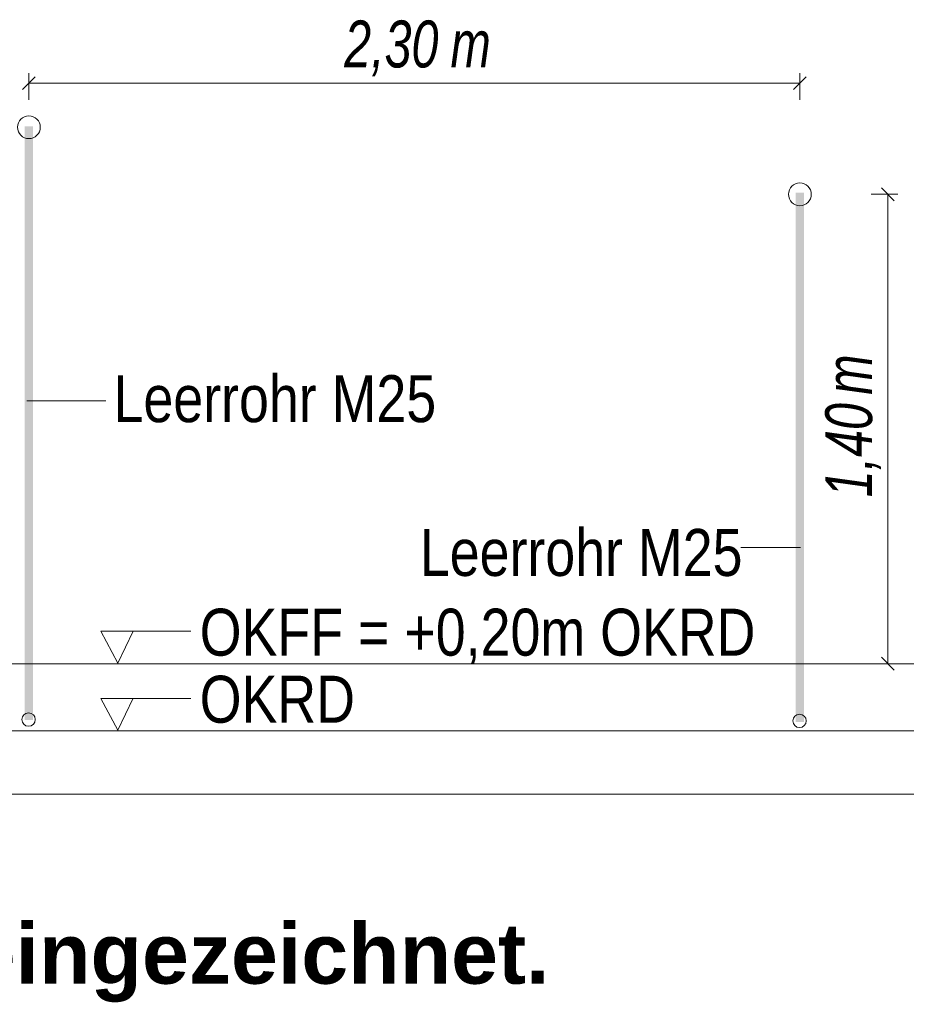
# Model space of a CAD drawing. Extents: x -620 to 300, y 62 to 1112.
# Tile 191 of 256: x 209 to 235, y 745 to 775. Entities that reach past the tile are written whole.
import ezdxf
from ezdxf.lldxf.tags import DXFTag

# ---------------------------------------------------------------- set-up
doc = ezdxf.new("R2010")
doc.units = 0
doc.layers.get('0').update_dxf_attribs({"lineweight": 13})
for name, color, linetype, lineweight, true_color in [('E_Aussparung Bemaßung-A06G9SFQ8I', 5, 'Continuous', 9, 0x0000ff), ('E_Betonbaudose', 1, 'Continuous', 13, 0xff0000), ('E_Detail_Beschriftung', 7, 'Continuous', 13, 0x009900)]:
    doc.layers.add(name, color=color, linetype=linetype, lineweight=lineweight, true_color=true_color)
doc.layers.add('E_Detail_Linie_Text_Bem', color=7, linetype='Continuous', lineweight=13)
doc.styles.get("Standard").update_dxf_attribs({"font": 'ARIALN.TTF'})
tags = doc.linetypes.add('fein_strichliert-A06G9SFU8I', pattern=[4, 1, -2, 1]).pattern_tags.tags
tags[8:9] = [DXFTag(74, 4), DXFTag(75, 0), DXFTag(340, '0'), DXFTag(46, 0.0), DXFTag(50, 0.0), DXFTag(44, 0.0), DXFTag(45, 0.0)]
tags[6:7] = [DXFTag(74, 4), DXFTag(75, 0), DXFTag(340, '0'), DXFTag(46, 0.0), DXFTag(50, 0.0), DXFTag(44, 0.0), DXFTag(45, 0.0)]
tags[4:5] = [DXFTag(74, 4), DXFTag(75, 0), DXFTag(340, '0'), DXFTag(46, 0.0), DXFTag(50, 0.0), DXFTag(44, 0.0), DXFTag(45, 0.0)]

# ---------------------------------------------------------------- blocks, each defined once
blk = doc.blocks.new('Referenz-A06G9SFV8I')
at = {"layer": 'E_Aussparung Bemaßung-A06G9SFQ8I', "linetype": 'Continuous', "ltscale": 0.13}
for p, q in [((209.102, 772.92), (208.72, 772.538)), ((208.911, 773.029), (208.911, 772.229)), ((232.102, 772.92), (231.72, 772.538)), ((231.911, 773.029), (231.911, 772.229)), ((208.911, 772.729), (231.911, 772.729)), ((234.834, 769.413), (234.034, 769.413)), ((234.725, 769.222), (234.343, 769.604)), ((234.534, 769.413), (234.534, 755.413)), ((234.725, 755.222), (234.343, 755.604)), ((234.834, 755.413), (234.034, 755.413))]:
    blk.add_line(p, q, dxfattribs=at)
at = {"layer": 'E_Betonbaudose', "linetype": 'Continuous', "ltscale": 0.13}
for centre, radius in [((208.911, 771.413), 0.34), ((231.911, 769.413), 0.34), ((208.902, 753.749), 0.2), ((231.902, 753.709), 0.2)]:
    blk.add_circle(centre, radius, dxfattribs=at)
at = {"layer": 'E_Detail_Linie_Text_Bem', "color": 0, "linetype": 'Continuous', "ltscale": 0.13}
for p, q in [((208.85, 763.253), (211.207, 763.253)), ((230.146, 758.876), (231.931, 758.876)), ((211.568, 755.429), (211.059, 756.379)), ((211.059, 756.379), (213.743, 756.379)), ((212.026, 756.382), (211.568, 755.429)), ((211.568, 753.429), (211.059, 754.379)), ((211.059, 754.379), (213.743, 754.379)), ((212.026, 754.382), (211.568, 753.429))]:
    blk.add_line(p, q, dxfattribs=at)
at = {"layer": 'E_Detail_Linie_Text_Bem', "linetype": 'Continuous', "ltscale": 0.13}
for p, q in [((196.466, 755.413), (238.551, 755.413)), ((196.466, 753.413), (239.817, 753.413))]:
    blk.add_line(p, q, dxfattribs=at)
at = {"layer": 'E_Detail_Linie_Text_Bem', "linetype": 'fein_strichliert-A06G9SFU8I', "ltscale": 0.65}
blk.add_line((188.45, 751.524), (248.193, 751.524), dxfattribs=at)
at = {"layer": 'E_Detail_Linie_Text_Bem', "linetype": 'Continuous', "ltscale": 0.13}
for points in [[(209.036, 771.439), (209.036, 753.733), (208.786, 771.438), (208.786, 753.733)], [(232.036, 769.462), (232.036, 753.678), (231.786, 769.461), (231.786, 753.678)]]:
    blk.add_solid(points, dxfattribs=at)
at = {"layer": 'E_Aussparung Bemaßung-A06G9SFQ8I', "linetype": 'Continuous', "ltscale": 0.13, "char_height": 1.4, "attachment_point": 1}
for s, insert in [('{\\W0.9;\\fArial Narrow|b0|i1;2,30 }', (218.318, 774.596)), ('{\\W0.9;\\fArial Narrow|b0|i1;m}', (221.488, 774.596))]:
    blk.add_mtext(s, dxfattribs=dict(at, insert=insert))
at = {"layer": 'E_Aussparung Bemaßung-A06G9SFQ8I', "linetype": 'Continuous', "ltscale": 0.13, "char_height": 1.4, "attachment_point": 1, "rotation": 90}
for s, insert in [('{\\W0.9;\\fArial Narrow|b0|i1;m}', (232.667, 763.434)), ('{\\W0.9;\\fArial Narrow|b0|i1;1,40 }', (232.667, 760.377))]:
    blk.add_mtext(s, dxfattribs=dict(at, insert=insert))
at = {"layer": 'E_Detail_Beschriftung', "linetype": 'Continuous', "ltscale": 0.13, "char_height": 1.4, "attachment_point": 1}
for s, insert in [('{\\fArial Narrow;Leerrohr M25}', (211.436, 764.018)), ('{\\fArial Narrow;Leerrohr M25}', (220.573, 759.431)), ('{\\fArial Narrow;OKFF = +0,20m OKRD}', (214.006, 757.054)), ('{\\fArial Narrow;OKRD}', (214.006, 755.054))]:
    blk.add_mtext(s, dxfattribs=dict(at, insert=insert))
at = {"layer": 'E_Detail_Beschriftung', "color": 1, "linetype": 'Continuous', "lineweight": 35, "ltscale": 0.35, "true_color": 0xff0000, "insert": (207.116, 747.669), "char_height": 1.8, "attachment_point": 1}
blk.add_mtext('{\\fArial|b1|i0;eingezeichnet.}', dxfattribs=at)

msp = doc.modelspace()

# ---------------------------------------------------------------- block references
at = {"color": 8, "lineweight": 25, "ltscale": 0.25, "true_color": 0x808080}
msp.add_blockref('Referenz-A06G9SFV8I', (0, 0), dxfattribs=at)

doc.saveas('drawing.dxf')
